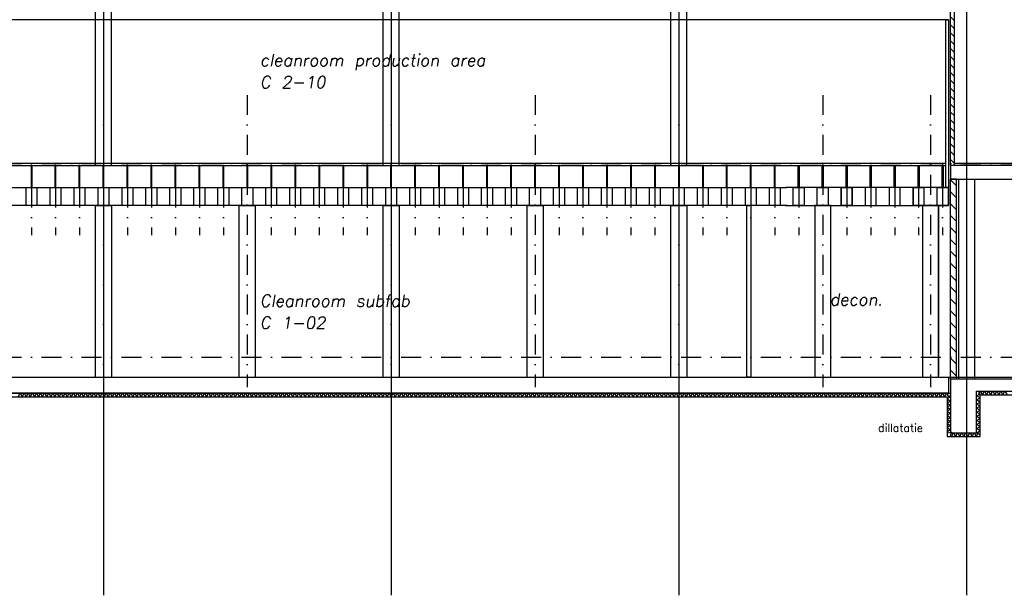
# Model space of a CAD drawing. Extents: x -18628 to 99585, y 127200 to 154480.
# Tile 22 of 59: x 19344 to 43984, y 127200 to 141620. Entities that reach past the tile are written whole.
import ezdxf
from ezdxf.enums import TextEntityAlignment as Align

# ---------------------------------------------------------------- set-up
doc = ezdxf.new("R2010")
doc.units = 0
doc.header["$LTSCALE"] = 1000
doc.header["$MEASUREMENT"] = 0
doc.linetypes.add('DASHDOT', pattern=[1, 0.5, -0.25, 0, -0.25])
for name, color, linetype in [('B02', 7, 'CONTINUOUS'), ('B03', 7, 'CONTINUOUS'), ('B06', 7, 'CONTINUOUS'), ('B08', 7, 'CONTINUOUS')]:
    doc.layers.add(name, color=color, linetype=linetype)
doc.styles.add('TXT', font='txt.shx')

msp = doc.modelspace()

# ---------------------------------------------------------------- linework, layer by layer
at = {"layer": 'B02', "color": 5, "linetype": 'Continuous'}
for p, q in [((21440, 151595), (21440, 127200)), ((28640, 151595), (28640, 127200)), ((35840, 151595), (35840, 127200)), ((43040, 151595), (43040, 127200))]:
    msp.add_line(p, q, dxfattribs=at)
at = {"layer": 'B02', "color": 5, "linetype": 'DASHDOT'}
for p, q in [((-15111, 138016), (89670, 138016)), ((-15111, 133166), (89670, 133166)), ((-18544, 132666), (92782, 132666))]:
    msp.add_line(p, q, dxfattribs=at)
at = {"layer": 'B03', "color": 1, "linetype": 'Continuous'}
for p, q in [((21240, 137966), (21240, 144462)), ((21640, 137966), (21640, 144424)), ((28440, 137966), (28440, 143782)), ((28840, 137966), (28840, 143744)), ((35640, 137966), (35640, 143102)), ((36040, 137966), (36040, 143064)), ((42440, 138016), (14840, 138016)), ((42440, 137966), (42440, 138016)), ((42520, 138016), (42440, 138016)), ((42440, 138016), (42440, 137966)), ((42520, 137966), (42520, 138016)), ((47590, 138016), (42740, 138016)), ((14840, 137966), (42440, 137966)), ((42440, 137966), (42520, 137966)), ((42840, 137626), (42840, 132616)), ((43240, 137626), (43240, 132616)), ((21240, 132666), (21240, 136966)), ((21240, 136966), (21640, 136966)), ((21640, 136966), (21640, 132666)), ((24840, 132666), (24840, 136966)), ((24840, 136966), (25240, 136966)), ((25240, 136966), (25240, 132666)), ((28440, 132666), (28440, 136966)), ((28440, 136966), (28840, 136966)), ((28840, 136966), (28840, 132666)), ((32040, 132666), (32040, 136966)), ((32040, 136966), (32440, 136966)), ((32440, 136966), (32440, 132666)), ((35640, 132666), (35640, 136966)), ((35640, 136966), (36040, 136966)), ((36040, 136966), (36040, 132666)), ((39640, 136966), (39240, 136966)), ((39240, 136966), (39240, 132666)), ((39640, 132666), (39640, 136966)), ((42340, 136966), (41940, 136966)), ((41940, 136966), (41940, 132663)), ((42340, 132663), (42340, 136966)), ((42790, 132666), (47640, 132666)), ((14640, 132266), (42640, 132266)), ((14730, 132176), (42550, 132176)), ((43290, 131266), (43290, 132316)), ((43290, 132316), (49990, 132316)), ((43380, 131176), (43380, 132226)), ((43380, 132226), (49900, 132226))]:
    msp.add_line(p, q, dxfattribs=at)
at = {"layer": 'B03', "color": 7, "linetype": 'Continuous'}
for p, q in [((42640, 137966), (42640, 143015)), ((42740, 137966), (42740, 143015)), ((42640, 132616), (42640, 137626)), ((42790, 137626), (42640, 137626)), ((42790, 132616), (42790, 137626)), ((37540, 136966), (37640, 136966)), ((37540, 132666), (37540, 136966)), ((37640, 136966), (37640, 132666)), ((41940, 136966), (41940, 132716)), ((42340, 136966), (42340, 132716)), ((37640, 132666), (37540, 132666)), ((42790, 132616), (42640, 132616))]:
    msp.add_line(p, q, dxfattribs=at)
at = {"layer": 'B03', "color": 5, "linetype": 'Continuous'}
for p, q in [((42740, 141589), (42640, 141689)), ((42520, 137416), (42520, 141616)), ((42520, 141616), (42590, 141616)), ((42590, 141616), (42590, 137416)), ((42740, 141391), (42640, 141491)), ((42740, 141192), (42640, 141292)), ((42740, 140993), (42640, 141093)), ((42740, 140795), (42640, 140895)), ((42740, 140596), (42640, 140696)), ((42740, 140398), (42640, 140498)), ((42740, 140199), (42640, 140299)), ((42740, 140001), (42640, 140101)), ((42740, 139802), (42640, 139902)), ((42740, 139604), (42640, 139704)), ((42740, 139405), (42640, 139505)), ((42740, 139207), (42640, 139307)), ((42740, 139008), (42640, 139108)), ((42740, 138809), (42640, 138909)), ((42740, 138611), (42640, 138711)), ((42740, 138412), (42640, 138512)), ((42740, 138214), (42640, 138314)), ((42740, 138015), (42640, 138115)), ((19652, 137966), (19627, 137966)), ((19627, 137966), (19627, 137416)), ((19652, 137416), (19652, 137966)), ((20252, 137966), (20227, 137966)), ((20227, 137966), (20227, 137416)), ((20252, 137416), (20252, 137966)), ((20852, 137966), (20827, 137966)), ((20827, 137966), (20827, 137416)), ((20852, 137416), (20852, 137966)), ((21452, 137966), (21427, 137966)), ((21427, 137966), (21427, 137416)), ((21452, 137416), (21452, 137966)), ((22052, 137966), (22027, 137966)), ((22027, 137966), (22027, 137416)), ((22052, 137416), (22052, 137966)), ((22652, 137966), (22627, 137966)), ((22627, 137966), (22627, 137416)), ((22652, 137416), (22652, 137966)), ((23252, 137966), (23227, 137966)), ((23227, 137966), (23227, 137416)), ((23252, 137416), (23252, 137966)), ((23852, 137966), (23827, 137966)), ((23827, 137966), (23827, 137416)), ((23852, 137416), (23852, 137966)), ((24452, 137966), (24427, 137966)), ((24427, 137966), (24427, 137416)), ((24452, 137416), (24452, 137966)), ((25052, 137966), (25027, 137966)), ((25027, 137966), (25027, 137416)), ((25052, 137416), (25052, 137966)), ((25652, 137966), (25627, 137966)), ((25627, 137966), (25627, 137416)), ((25652, 137416), (25652, 137966)), ((26252, 137966), (26227, 137966)), ((26227, 137966), (26227, 137416)), ((26252, 137416), (26252, 137966)), ((26852, 137966), (26827, 137966)), ((26827, 137966), (26827, 137416)), ((26852, 137416), (26852, 137966)), ((27452, 137966), (27427, 137966)), ((27427, 137966), (27427, 137416)), ((27452, 137416), (27452, 137966)), ((28052, 137966), (28027, 137966)), ((28027, 137966), (28027, 137416)), ((28052, 137416), (28052, 137966)), ((28652, 137966), (28627, 137966)), ((28627, 137966), (28627, 137416)), ((28652, 137416), (28652, 137966)), ((29252, 137966), (29227, 137966)), ((29227, 137966), (29227, 137416)), ((29252, 137416), (29252, 137966)), ((29852, 137966), (29827, 137966)), ((29827, 137966), (29827, 137416)), ((29852, 137416), (29852, 137966)), ((30452, 137966), (30427, 137966)), ((30427, 137966), (30427, 137416)), ((30452, 137416), (30452, 137966)), ((31052, 137966), (31027, 137966)), ((31027, 137966), (31027, 137416)), ((31052, 137416), (31052, 137966)), ((31652, 137966), (31627, 137966)), ((31627, 137966), (31627, 137416)), ((31652, 137416), (31652, 137966)), ((32252, 137966), (32227, 137966)), ((32227, 137966), (32227, 137416)), ((32252, 137416), (32252, 137966)), ((32852, 137966), (32827, 137966)), ((32827, 137966), (32827, 137416)), ((32852, 137416), (32852, 137966)), ((33452, 137966), (33427, 137966)), ((33427, 137966), (33427, 137416)), ((33452, 137416), (33452, 137966)), ((34052, 137966), (34027, 137966)), ((34027, 137966), (34027, 137416)), ((34052, 137416), (34052, 137966)), ((34652, 137966), (34627, 137966)), ((34627, 137966), (34627, 137416)), ((34652, 137416), (34652, 137966)), ((35252, 137966), (35227, 137966)), ((35227, 137966), (35227, 137416)), ((35252, 137416), (35252, 137966)), ((35852, 137966), (35827, 137966)), ((35827, 137966), (35827, 137416)), ((35852, 137966), (35827, 137966)), ((35827, 137966), (35827, 137416)), ((35852, 137416), (35852, 137966)), ((35852, 137416), (35852, 137966)), ((36452, 137966), (36427, 137966)), ((36427, 137966), (36427, 137416)), ((36452, 137416), (36452, 137966)), ((37052, 137966), (37027, 137966)), ((37027, 137966), (37027, 137416)), ((37052, 137966), (37027, 137966)), ((37027, 137966), (37027, 137416)), ((37052, 137416), (37052, 137966)), ((37052, 137416), (37052, 137966)), ((37652, 137966), (37627, 137966)), ((37627, 137966), (37627, 137416)), ((37652, 137416), (37652, 137966)), ((38252, 137966), (38227, 137966)), ((38227, 137966), (38227, 137416)), ((38252, 137416), (38252, 137966)), ((38827, 137966), (38852, 137966)), ((38827, 137416), (38827, 137966)), ((38852, 137966), (38852, 137416)), ((39427, 137966), (39452, 137966)), ((39427, 137416), (39427, 137966)), ((39452, 137966), (39452, 137416)), ((40027, 137966), (40052, 137966)), ((40027, 137416), (40027, 137966)), ((40052, 137966), (40052, 137416)), ((40627, 137966), (40652, 137966)), ((40627, 137416), (40627, 137966)), ((40652, 137966), (40652, 137416)), ((41227, 137966), (41252, 137966)), ((41227, 137416), (41227, 137966)), ((41252, 137966), (41252, 137416)), ((41827, 137966), (41852, 137966)), ((41827, 137416), (41827, 137966)), ((41852, 137966), (41852, 137416)), ((42427, 137966), (42452, 137966)), ((42427, 137416), (42427, 137966)), ((42452, 137966), (42452, 137416)), ((42790, 137455), (42640, 137605)), ((19627, 137416), (19652, 137416)), ((20227, 137416), (20252, 137416)), ((20827, 137416), (20852, 137416)), ((21427, 137416), (21452, 137416)), ((22027, 137416), (22052, 137416)), ((22627, 137416), (22652, 137416)), ((23227, 137416), (23252, 137416)), ((23827, 137416), (23852, 137416)), ((24427, 137416), (24452, 137416)), ((25027, 137416), (25052, 137416)), ((25627, 137416), (25652, 137416)), ((26227, 137416), (26252, 137416)), ((26827, 137416), (26852, 137416)), ((27427, 137416), (27452, 137416)), ((28027, 137416), (28052, 137416)), ((28627, 137416), (28652, 137416)), ((29227, 137416), (29252, 137416)), ((29827, 137416), (29852, 137416)), ((30427, 137416), (30452, 137416)), ((31027, 137416), (31052, 137416)), ((31627, 137416), (31652, 137416)), ((32227, 137416), (32252, 137416)), ((32827, 137416), (32852, 137416)), ((33427, 137416), (33452, 137416)), ((34027, 137416), (34052, 137416)), ((34627, 137416), (34652, 137416)), ((35227, 137416), (35252, 137416)), ((35827, 137416), (35852, 137416)), ((35827, 137416), (35852, 137416)), ((36427, 137416), (36452, 137416)), ((37027, 137416), (37052, 137416)), ((37027, 137416), (37052, 137416)), ((37627, 137416), (37652, 137416)), ((38227, 137416), (38252, 137416)), ((38852, 137416), (38827, 137416)), ((39452, 137416), (39427, 137416)), ((40052, 137416), (40027, 137416)), ((40652, 137416), (40627, 137416)), ((41252, 137416), (41227, 137416)), ((41852, 137416), (41827, 137416)), ((42452, 137416), (42427, 137416)), ((42590, 137416), (42520, 137416)), ((42790, 137157), (42640, 137307)), ((42790, 136859), (42640, 137009)), ((42790, 136562), (42640, 136712)), ((42790, 136264), (42640, 136414)), ((42790, 135966), (42640, 136116)), ((42790, 135668), (42640, 135818)), ((42790, 135370), (42640, 135520)), ((42790, 135072), (42640, 135222)), ((42790, 134775), (42640, 134925)), ((42790, 134477), (42640, 134627)), ((42790, 134179), (42640, 134329)), ((42790, 133881), (42640, 134031)), ((42790, 133583), (42640, 133733)), ((42790, 133286), (42640, 133436)), ((42790, 132988), (42640, 133138)), ((42790, 132690), (42640, 132840)), ((42592, 132176), (42594, 132180)), ((43380, 132247), (43337, 132271))]:
    msp.add_line(p, q, dxfattribs=at)
at = {"layer": 'B03', "color": 2, "linetype": 'Continuous'}
for p, q in [((42590, 141616), (14690, 141616)), ((57530, 137966), (42640, 137966)), ((42640, 137966), (42640, 137626)), ((42640, 137626), (57530, 137626)), ((14690, 137416), (38538, 137416)), ((19504, 137416), (19774, 137416)), ((19504, 136966), (19504, 137416)), ((19774, 137416), (19774, 136966)), ((20104, 137416), (20374, 137416)), ((20104, 136966), (20104, 137416)), ((20374, 137416), (20374, 136966)), ((20704, 137416), (20974, 137416)), ((20704, 136966), (20704, 137416)), ((20974, 137416), (20974, 136966)), ((21304, 137416), (21574, 137416)), ((21304, 136966), (21304, 137416)), ((21574, 137416), (21574, 136966)), ((21904, 137416), (22174, 137416)), ((21904, 136966), (21904, 137416)), ((22174, 137416), (22174, 136966)), ((22504, 137416), (22774, 137416)), ((22504, 136966), (22504, 137416)), ((22774, 137416), (22774, 136966)), ((23104, 137416), (23374, 137416)), ((23104, 136966), (23104, 137416)), ((23374, 137416), (23374, 136966)), ((23704, 137416), (23974, 137416)), ((23704, 136966), (23704, 137416)), ((23974, 137416), (23974, 136966)), ((24304, 137416), (24574, 137416)), ((24304, 136966), (24304, 137416)), ((24304, 137416), (24574, 137416)), ((24304, 136966), (24304, 137416)), ((24574, 137416), (24574, 136966)), ((24574, 137416), (24574, 136966)), ((24904, 137416), (25174, 137416)), ((24904, 136966), (24904, 137416)), ((25174, 137416), (25174, 136966)), ((25504, 137416), (25774, 137416)), ((25504, 136966), (25504, 137416)), ((25774, 137416), (25774, 136966)), ((26104, 137416), (26374, 137416)), ((26104, 136966), (26104, 137416)), ((26374, 137416), (26374, 136966)), ((26704, 137416), (26974, 137416)), ((26704, 136966), (26704, 137416)), ((26974, 137416), (26974, 136966)), ((27304, 137416), (27574, 137416)), ((27304, 136966), (27304, 137416)), ((27574, 137416), (27574, 136966)), ((27904, 137416), (28174, 137416)), ((27904, 136966), (27904, 137416)), ((27904, 137416), (28174, 137416)), ((27904, 136966), (27904, 137416)), ((28174, 137416), (28174, 136966)), ((28174, 137416), (28174, 136966)), ((28504, 137416), (28774, 137416)), ((28504, 136966), (28504, 137416)), ((28774, 137416), (28774, 136966)), ((29104, 137416), (29374, 137416)), ((29104, 136966), (29104, 137416)), ((29374, 137416), (29374, 136966)), ((29704, 137416), (29974, 137416)), ((29704, 136966), (29704, 137416)), ((29974, 137416), (29974, 136966)), ((30304, 137416), (30574, 137416)), ((30304, 136966), (30304, 137416)), ((30574, 137416), (30574, 136966)), ((30904, 137416), (31174, 137416)), ((30904, 136966), (30904, 137416)), ((31174, 137416), (31174, 136966)), ((31504, 137416), (31774, 137416)), ((31504, 136966), (31504, 137416)), ((31504, 137416), (31774, 137416)), ((31504, 136966), (31504, 137416)), ((31774, 137416), (31774, 136966)), ((31774, 137416), (31774, 136966)), ((32104, 137416), (32374, 137416)), ((32104, 136966), (32104, 137416)), ((32374, 137416), (32374, 136966)), ((32704, 137416), (32974, 137416)), ((32704, 136966), (32704, 137416)), ((32974, 137416), (32974, 136966)), ((33304, 137416), (33574, 137416)), ((33304, 136966), (33304, 137416)), ((33574, 137416), (33574, 136966)), ((33904, 137416), (34174, 137416)), ((33904, 136966), (33904, 137416)), ((34174, 137416), (34174, 136966)), ((34504, 137416), (34774, 137416)), ((34504, 136966), (34504, 137416)), ((34774, 137416), (34774, 136966)), ((35104, 137416), (35374, 137416)), ((35104, 136966), (35104, 137416)), ((35104, 137416), (35374, 137416)), ((35104, 136966), (35104, 137416)), ((35374, 137416), (35374, 136966)), ((35374, 137416), (35374, 136966)), ((35704, 137416), (35974, 137416)), ((35704, 136966), (35704, 137416)), ((35974, 137416), (35974, 136966)), ((36304, 137416), (36574, 137416)), ((36304, 136966), (36304, 137416)), ((36574, 137416), (36574, 136966)), ((36904, 137416), (37174, 137416)), ((36904, 136966), (36904, 137416)), ((36904, 137416), (37174, 137416)), ((36904, 136966), (36904, 137416)), ((37174, 137416), (37174, 136966)), ((37174, 137416), (37174, 136966)), ((37504, 137416), (37774, 137416)), ((37504, 136966), (37504, 137416)), ((37774, 137416), (37774, 136966)), ((38104, 137416), (38374, 137416)), ((38104, 136966), (38104, 137416)), ((38374, 137416), (38374, 136966)), ((42590, 137416), (38505, 137416)), ((38704, 137416), (38974, 137416)), ((38704, 136966), (38704, 137416)), ((38974, 137416), (38974, 136966)), ((39304, 137416), (39574, 137416)), ((39304, 136966), (39304, 137416)), ((39574, 137416), (39574, 136966)), ((40174, 137416), (39904, 137416)), ((39904, 137416), (39904, 136966)), ((39904, 137416), (40174, 137416)), ((39904, 136966), (39904, 137416)), ((40174, 136966), (40174, 137416)), ((40174, 137416), (40174, 136966)), ((40774, 137416), (40504, 137416)), ((40504, 137416), (40504, 136966)), ((40774, 136966), (40774, 137416)), ((41374, 137416), (41104, 137416)), ((41104, 137416), (41104, 136966)), ((41374, 136966), (41374, 137416)), ((42590, 137416), (41704, 137416)), ((41704, 137416), (41704, 136966)), ((41704, 137416), (41974, 137416)), ((41704, 136966), (41704, 137416)), ((41974, 137416), (41974, 136966)), ((42304, 137416), (42590, 137416)), ((42304, 136966), (42304, 137416)), ((42590, 136966), (42590, 137416)), ((42590, 136966), (42590, 137416)), ((42590, 137416), (42590, 136966)), ((38558, 136966), (14690, 136966)), ((19774, 136966), (19504, 136966)), ((20374, 136966), (20104, 136966)), ((20974, 136966), (20704, 136966)), ((21574, 136966), (21304, 136966)), ((22174, 136966), (21904, 136966)), ((22774, 136966), (22504, 136966)), ((23374, 136966), (23104, 136966)), ((23974, 136966), (23704, 136966)), ((24574, 136966), (24304, 136966)), ((24574, 136966), (24304, 136966)), ((25174, 136966), (24904, 136966)), ((25774, 136966), (25504, 136966)), ((26374, 136966), (26104, 136966)), ((26974, 136966), (26704, 136966)), ((27574, 136966), (27304, 136966)), ((28174, 136966), (27904, 136966)), ((28174, 136966), (27904, 136966)), ((28774, 136966), (28504, 136966)), ((29374, 136966), (29104, 136966)), ((29974, 136966), (29704, 136966)), ((30574, 136966), (30304, 136966)), ((31174, 136966), (30904, 136966)), ((31774, 136966), (31504, 136966)), ((31774, 136966), (31504, 136966)), ((32374, 136966), (32104, 136966)), ((32974, 136966), (32704, 136966)), ((33574, 136966), (33304, 136966)), ((34174, 136966), (33904, 136966)), ((34774, 136966), (34504, 136966)), ((35374, 136966), (35104, 136966)), ((35374, 136966), (35104, 136966)), ((35974, 136966), (35704, 136966)), ((36574, 136966), (36304, 136966)), ((37174, 136966), (36904, 136966)), ((37174, 136966), (36904, 136966)), ((37774, 136966), (37504, 136966)), ((38374, 136966), (38104, 136966)), ((38505, 136966), (42590, 136966)), ((38974, 136966), (38704, 136966)), ((39574, 136966), (39304, 136966)), ((39904, 136966), (40174, 136966)), ((40174, 136966), (39904, 136966)), ((40504, 136966), (40774, 136966)), ((41104, 136966), (41374, 136966)), ((41704, 136966), (42590, 136966)), ((41974, 136966), (41704, 136966)), ((42590, 136966), (42304, 136966)), ((14690, 132666), (42590, 132666)), ((42590, 132666), (42590, 132266)), ((57554, 132616), (42640, 132616)), ((42640, 132616), (42640, 131266)), ((42590, 132266), (14690, 132266)), ((43290, 131266), (43290, 132316)), ((43290, 132316), (49990, 132316)), ((42640, 131266), (43290, 131266))]:
    msp.add_line(p, q, dxfattribs=at)
at = {"layer": 'B03', "color": 5, "linetype": 'DASHDOT'}
for p, q in [((21440, 139732), (21440, 132416)), ((25040, 139732), (25040, 132416)), ((25040, 139732), (25040, 132416)), ((28640, 139732), (28640, 132416)), ((32240, 139732), (32240, 132416)), ((32240, 139732), (32240, 132416)), ((35840, 139732), (35840, 132416)), ((39440, 139732), (39440, 132416)), ((42140, 139732), (42140, 132416)), ((19640, 137416), (19640, 136223)), ((20240, 137416), (20240, 136223)), ((20840, 137416), (20840, 136223)), ((22040, 137416), (22040, 136223)), ((22640, 137416), (22640, 136223)), ((23240, 137416), (23240, 136223)), ((23840, 137416), (23840, 136223)), ((24440, 137416), (24440, 136223)), ((25640, 137416), (25640, 136223)), ((26240, 137416), (26240, 136223)), ((26840, 137416), (26840, 136223)), ((27440, 137416), (27440, 136223)), ((28040, 137416), (28040, 136223)), ((29240, 137416), (29240, 136223)), ((29840, 137416), (29840, 136223)), ((30440, 137416), (30440, 136223)), ((31040, 137416), (31040, 136223)), ((31640, 137416), (31640, 136223)), ((32840, 137416), (32840, 136223)), ((33440, 137416), (33440, 136223)), ((34040, 137416), (34040, 136223)), ((34640, 137416), (34640, 136223)), ((35240, 137416), (35240, 136223)), ((36440, 137416), (36440, 136223)), ((37040, 137416), (37040, 136223)), ((37040, 137416), (37040, 136223)), ((37640, 137416), (37640, 136223)), ((38240, 137416), (38240, 136223)), ((38840, 137416), (38840, 136223)), ((40040, 137416), (40040, 136223)), ((40640, 137416), (40640, 136223)), ((41240, 137416), (41240, 136223)), ((41840, 137416), (41840, 136223)), ((42440, 137416), (42440, 136223))]:
    msp.add_line(p, q, dxfattribs=at)
at = {"layer": 'B03', "color": 5, "linetype": 'Continuous'}
for points in [[(19302, 132176), (19353, 132266), (19404, 132176)], [(19404, 132176), (19455, 132266), (19507, 132176)], [(19507, 132176), (19558, 132266), (19609, 132176)], [(19609, 132176), (19661, 132266), (19712, 132176)], [(19712, 132176), (19763, 132266), (19814, 132176)], [(19814, 132176), (19866, 132266), (19917, 132176)], [(19917, 132176), (19968, 132266), (20020, 132176)], [(20020, 132176), (20071, 132266), (20122, 132176)], [(20122, 132176), (20174, 132266), (20225, 132176)], [(20225, 132176), (20276, 132266), (20328, 132176)], [(20328, 132176), (20379, 132266), (20430, 132176)], [(20430, 132176), (20481, 132266), (20533, 132176)], [(20533, 132176), (20584, 132266), (20635, 132176)], [(20635, 132176), (20687, 132266), (20738, 132176)], [(20738, 132176), (20789, 132266), (20840, 132176)], [(20840, 132176), (20892, 132266), (20943, 132176)], [(20943, 132176), (20994, 132266), (21046, 132176)], [(21046, 132176), (21097, 132266), (21148, 132176)], [(21148, 132176), (21200, 132266), (21251, 132176)], [(21251, 132176), (21302, 132266), (21354, 132176)], [(21354, 132176), (21405, 132266), (21456, 132176)], [(21456, 132176), (21507, 132266), (21559, 132176)], [(21559, 132176), (21610, 132266), (21661, 132176)], [(21661, 132176), (21713, 132266), (21764, 132176)], [(21764, 132176), (21815, 132266), (21866, 132176)], [(21866, 132176), (21918, 132266), (21969, 132176)], [(21969, 132176), (22020, 132266), (22072, 132176)], [(22072, 132176), (22123, 132266), (22174, 132176)], [(22174, 132176), (22226, 132266), (22277, 132176)], [(22277, 132176), (22328, 132266), (22380, 132176)], [(22380, 132176), (22431, 132266), (22482, 132176)], [(22482, 132176), (22533, 132266), (22585, 132176)], [(22585, 132176), (22636, 132266), (22687, 132176)], [(22687, 132176), (22739, 132266), (22790, 132176)], [(22790, 132176), (22841, 132266), (22892, 132176)], [(22892, 132176), (22944, 132266), (22995, 132176)], [(22995, 132176), (23046, 132266), (23098, 132176)], [(23098, 132176), (23149, 132266), (23200, 132176)], [(23200, 132176), (23252, 132266), (23303, 132176)], [(23303, 132176), (23354, 132266), (23406, 132176)], [(23406, 132176), (23457, 132266), (23508, 132176)], [(23508, 132176), (23559, 132266), (23611, 132176)], [(23611, 132176), (23662, 132266), (23713, 132176)], [(23713, 132176), (23765, 132266), (23816, 132176)], [(23816, 132176), (23867, 132266), (23918, 132176)], [(23918, 132176), (23970, 132266), (24021, 132176)], [(24021, 132176), (24072, 132266), (24124, 132176)], [(24124, 132176), (24175, 132266), (24226, 132176)], [(24226, 132176), (24278, 132266), (24329, 132176)], [(24329, 132176), (24380, 132266), (24432, 132176)], [(24432, 132176), (24483, 132266), (24534, 132176)], [(24534, 132176), (24585, 132266), (24637, 132176)], [(24637, 132176), (24688, 132266), (24739, 132176)], [(24739, 132176), (24791, 132266), (24842, 132176)], [(24842, 132176), (24893, 132266), (24944, 132176)], [(24944, 132176), (24996, 132266), (25047, 132176)], [(25047, 132176), (25098, 132266), (25150, 132176)], [(25150, 132176), (25201, 132266), (25252, 132176)], [(25252, 132176), (25304, 132266), (25355, 132176)], [(25355, 132176), (25406, 132266), (25458, 132176)], [(25458, 132176), (25509, 132266), (25560, 132176)], [(25560, 132176), (25611, 132266), (25663, 132176)], [(25663, 132176), (25714, 132266), (25765, 132176)], [(25765, 132176), (25817, 132266), (25868, 132176)], [(25868, 132176), (25919, 132266), (25970, 132176)], [(25970, 132176), (26022, 132266), (26073, 132176)], [(26073, 132176), (26124, 132266), (26176, 132176)], [(26176, 132176), (26227, 132266), (26278, 132176)], [(26278, 132176), (26330, 132266), (26381, 132176)], [(26381, 132176), (26432, 132266), (26484, 132176)], [(26484, 132176), (26535, 132266), (26586, 132176)], [(26586, 132176), (26637, 132266), (26689, 132176)], [(26689, 132176), (26740, 132266), (26791, 132176)], [(26791, 132176), (26843, 132266), (26894, 132176)], [(26894, 132176), (26945, 132266), (26996, 132176)], [(26996, 132176), (27048, 132266), (27099, 132176)], [(27099, 132176), (27150, 132266), (27202, 132176)], [(27202, 132176), (27253, 132266), (27304, 132176)], [(27304, 132176), (27356, 132266), (27407, 132176)], [(27407, 132176), (27458, 132266), (27510, 132176)], [(27510, 132176), (27561, 132266), (27612, 132176)], [(27612, 132176), (27663, 132266), (27715, 132176)], [(27715, 132176), (27766, 132266), (27817, 132176)], [(27817, 132176), (27869, 132266), (27920, 132176)], [(27920, 132176), (27971, 132266), (28022, 132176)], [(28022, 132176), (28074, 132266), (28125, 132176)], [(28125, 132176), (28176, 132266), (28228, 132176)], [(28228, 132176), (28279, 132266), (28330, 132176)], [(28330, 132176), (28382, 132266), (28433, 132176)], [(28433, 132176), (28484, 132266), (28536, 132176)], [(28536, 132176), (28587, 132266), (28638, 132176)], [(28638, 132176), (28689, 132266), (28741, 132176)], [(28741, 132176), (28792, 132266), (28843, 132176)], [(28843, 132176), (28895, 132266), (28946, 132176)], [(28946, 132176), (28997, 132266), (29048, 132176)], [(29048, 132176), (29100, 132266), (29151, 132176)], [(29151, 132176), (29202, 132266), (29254, 132176)], [(29254, 132176), (29305, 132266), (29356, 132176)], [(29356, 132176), (29408, 132266), (29459, 132176)], [(29459, 132176), (29510, 132266), (29562, 132176)], [(29562, 132176), (29613, 132266), (29664, 132176)], [(29664, 132176), (29715, 132266), (29767, 132176)], [(29767, 132176), (29818, 132266), (29869, 132176)], [(29869, 132176), (29921, 132266), (29972, 132176)], [(29972, 132176), (30023, 132266), (30074, 132176)], [(30074, 132176), (30126, 132266), (30177, 132176)], [(30177, 132176), (30228, 132266), (30280, 132176)], [(30280, 132176), (30331, 132266), (30382, 132176)], [(30382, 132176), (30434, 132266), (30485, 132176)], [(30485, 132176), (30536, 132266), (30588, 132176)], [(30588, 132176), (30639, 132266), (30690, 132176)], [(30690, 132176), (30741, 132266), (30793, 132176)], [(30793, 132176), (30844, 132266), (30895, 132176)], [(30895, 132176), (30947, 132266), (30998, 132176)], [(30998, 132176), (31049, 132266), (31100, 132176)], [(31100, 132176), (31152, 132266), (31203, 132176)], [(31203, 132176), (31254, 132266), (31306, 132176)], [(31306, 132176), (31357, 132266), (31408, 132176)], [(31408, 132176), (31460, 132266), (31511, 132176)], [(31511, 132176), (31562, 132266), (31614, 132176)], [(31614, 132176), (31665, 132266), (31716, 132176)], [(31716, 132176), (31767, 132266), (31819, 132176)], [(31819, 132176), (31870, 132266), (31921, 132176)], [(31921, 132176), (31973, 132266), (32024, 132176)], [(32024, 132176), (32075, 132266), (32126, 132176)], [(32126, 132176), (32178, 132266), (32229, 132176)], [(32229, 132176), (32280, 132266), (32332, 132176)], [(32332, 132176), (32383, 132266), (32434, 132176)], [(32434, 132176), (32486, 132266), (32537, 132176)], [(32537, 132176), (32588, 132266), (32640, 132176)], [(32640, 132176), (32691, 132266), (32742, 132176)], [(32742, 132176), (32793, 132266), (32845, 132176)], [(32845, 132176), (32896, 132266), (32947, 132176)], [(32947, 132176), (32999, 132266), (33050, 132176)], [(33050, 132176), (33101, 132266), (33152, 132176)], [(33152, 132176), (33204, 132266), (33255, 132176)], [(33255, 132176), (33306, 132266), (33358, 132176)], [(33358, 132176), (33409, 132266), (33460, 132176)], [(33460, 132176), (33512, 132266), (33563, 132176)], [(33563, 132176), (33614, 132266), (33666, 132176)], [(33666, 132176), (33717, 132266), (33768, 132176)], [(33768, 132176), (33819, 132266), (33871, 132176)], [(33871, 132176), (33922, 132266), (33973, 132176)], [(33973, 132176), (34025, 132266), (34076, 132176)], [(34076, 132176), (34127, 132266), (34178, 132176)], [(34178, 132176), (34230, 132266), (34281, 132176)], [(34281, 132176), (34332, 132266), (34384, 132176)], [(34384, 132176), (34435, 132266), (34486, 132176)], [(34486, 132176), (34538, 132266), (34589, 132176)], [(34589, 132176), (34640, 132266), (34692, 132176)], [(34692, 132176), (34743, 132266), (34794, 132176)], [(34794, 132176), (34845, 132266), (34897, 132176)], [(34897, 132176), (34948, 132266), (34999, 132176)], [(34999, 132176), (35051, 132266), (35102, 132176)], [(35102, 132176), (35153, 132266), (35204, 132176)], [(35204, 132176), (35256, 132266), (35307, 132176)], [(35307, 132176), (35358, 132266), (35410, 132176)], [(35410, 132176), (35461, 132266), (35512, 132176)], [(35512, 132176), (35564, 132266), (35615, 132176)], [(35615, 132176), (35666, 132266), (35718, 132176)], [(35718, 132176), (35769, 132266), (35820, 132176)], [(35820, 132176), (35871, 132266), (35923, 132176)], [(35923, 132176), (35974, 132266), (36025, 132176)], [(36025, 132176), (36077, 132266), (36128, 132176)], [(36128, 132176), (36179, 132266), (36230, 132176)], [(36230, 132176), (36282, 132266), (36333, 132176)], [(36333, 132176), (36384, 132266), (36436, 132176)], [(36436, 132176), (36487, 132266), (36538, 132176)], [(36538, 132176), (36590, 132266), (36641, 132176)], [(36641, 132176), (36692, 132266), (36744, 132176)], [(36744, 132176), (36795, 132266), (36846, 132176)], [(36846, 132176), (36897, 132266), (36949, 132176)], [(36949, 132176), (37000, 132266), (37051, 132176)], [(37051, 132176), (37103, 132266), (37154, 132176)], [(37154, 132176), (37205, 132266), (37256, 132176)], [(37256, 132176), (37308, 132266), (37359, 132176)], [(37359, 132176), (37410, 132266), (37462, 132176)], [(37462, 132176), (37513, 132266), (37564, 132176)], [(37564, 132176), (37616, 132266), (37667, 132176)], [(37667, 132176), (37718, 132266), (37770, 132176)], [(37770, 132176), (37821, 132266), (37872, 132176)], [(37872, 132176), (37923, 132266), (37975, 132176)], [(37975, 132176), (38026, 132266), (38077, 132176)], [(38077, 132176), (38129, 132266), (38180, 132176)], [(38180, 132176), (38231, 132266), (38282, 132176)], [(38282, 132176), (38334, 132266), (38385, 132176)], [(38385, 132176), (38436, 132266), (38488, 132176)], [(38488, 132176), (38539, 132266), (38590, 132176)], [(38590, 132176), (38642, 132266), (38693, 132176)], [(38693, 132176), (38744, 132266), (38796, 132176)], [(38796, 132176), (38847, 132266), (38898, 132176)], [(38898, 132176), (38949, 132266), (39001, 132176)], [(39001, 132176), (39052, 132266), (39103, 132176)], [(39103, 132176), (39155, 132266), (39206, 132176)], [(39206, 132176), (39257, 132266), (39308, 132176)], [(39308, 132176), (39360, 132266), (39411, 132176)], [(39411, 132176), (39462, 132266), (39514, 132176)], [(39514, 132176), (39565, 132266), (39616, 132176)], [(39616, 132176), (39668, 132266), (39719, 132176)], [(39719, 132176), (39770, 132266), (39822, 132176)], [(39822, 132176), (39873, 132266), (39924, 132176)], [(39924, 132176), (39975, 132266), (40027, 132176)], [(40027, 132176), (40078, 132266), (40129, 132176)], [(40129, 132176), (40181, 132266), (40232, 132176)], [(40232, 132176), (40283, 132266), (40334, 132176)], [(40334, 132176), (40386, 132266), (40437, 132176)], [(40437, 132176), (40488, 132266), (40540, 132176)], [(40540, 132176), (40591, 132266), (40642, 132176)], [(40642, 132176), (40694, 132266), (40745, 132176)], [(40745, 132176), (40796, 132266), (40848, 132176)], [(40848, 132176), (40899, 132266), (40950, 132176)], [(40950, 132176), (41001, 132266), (41053, 132176)], [(41053, 132176), (41104, 132266), (41155, 132176)], [(41155, 132176), (41207, 132266), (41258, 132176)], [(41258, 132176), (41309, 132266), (41360, 132176)], [(41360, 132176), (41412, 132266), (41463, 132176)], [(41463, 132176), (41514, 132266), (41566, 132176)], [(41566, 132176), (41617, 132266), (41668, 132176)], [(41668, 132176), (41720, 132266), (41771, 132176)], [(41771, 132176), (41822, 132266), (41874, 132176)], [(41874, 132176), (41925, 132266), (41976, 132176)], [(41976, 132176), (42027, 132266), (42079, 132176)], [(42079, 132176), (42130, 132266), (42181, 132176)], [(42181, 132176), (42233, 132266), (42284, 132176)], [(42284, 132176), (42335, 132266), (42386, 132176)], [(42386, 132176), (42438, 132266), (42489, 132176)], [(42489, 132176), (42540, 132266), (42592, 132176)], [(42550, 132221), (42640, 132170), (42550, 132118)], [(42550, 132118), (42640, 132067), (42550, 132016)], [(43380, 132144), (43290, 132196), (43380, 132247)], [(43380, 132042), (43290, 132093), (43380, 132144)], [(43334, 132226), (43386, 132316), (43437, 132226)], [(43437, 132226), (43488, 132316), (43540, 132226)], [(43540, 132226), (43591, 132316), (43642, 132226)], [(43642, 132226), (43694, 132316), (43745, 132226)], [(43745, 132226), (43796, 132316), (43848, 132226)], [(43848, 132226), (43899, 132316), (43950, 132226)], [(43950, 132226), (44001, 132316), (44053, 132226)], [(42550, 132016), (42640, 131964), (42550, 131913)], [(42550, 131913), (42640, 131862), (42550, 131811)], [(43380, 131939), (43290, 131990), (43380, 132042)], [(43380, 131837), (43290, 131888), (43380, 131939)], [(43380, 131734), (43290, 131785), (43380, 131837)], [(42550, 131811), (42640, 131759), (42550, 131708)], [(42550, 131708), (42640, 131657), (42550, 131605)], [(42550, 131605), (42640, 131554), (42550, 131503)], [(43380, 131631), (43290, 131683), (43380, 131734)], [(43380, 131529), (43290, 131580), (43380, 131631)], [(42550, 131503), (42640, 131451), (42550, 131400)], [(42550, 131400), (42640, 131349), (42550, 131298)], [(43380, 131426), (43290, 131477), (43380, 131529)], [(43380, 131324), (43290, 131375), (43380, 131426)], [(42561, 131268), (42662, 131289), (42629, 131191)], [(42663, 131176), (42714, 131266), (42765, 131176)], [(42765, 131176), (42817, 131266), (42868, 131176)], [(42868, 131176), (42919, 131266), (42971, 131176)], [(42971, 131176), (43022, 131266), (43073, 131176)], [(43073, 131176), (43124, 131266), (43176, 131176)], [(43176, 131176), (43227, 131266), (43278, 131176)], [(43278, 131176), (43330, 131266), (43334, 131258)], [(43380, 131221), (43290, 131272), (43380, 131324)]]:
    msp.add_lwpolyline(points, dxfattribs=at)
at = {"layer": 'B03', "color": 1, "linetype": 'Continuous'}
for points in [[(42550, 132176), (42550, 131176), (43380, 131176)], [(42640, 132266), (42640, 131266), (43290, 131266)]]:
    msp.add_lwpolyline(points, dxfattribs=at)

# ---------------------------------------------------------------- texts
at = {"layer": 'B06', "color": 7, "linetype": 'Continuous', "style": 'TXT'}
msp.add_text('dillatatie ', height=200, dxfattribs=at).set_placement((40826, 131493), align=Align.TOP_LEFT)
at = {"layer": 'B08', "color": 7, "linetype": 'Continuous', "style": 'TXT', "oblique": 10}
for s, p in [('cleanroom production area', (25356, 140455)), ('C 2-10', (25356, 139905)), ('decon.', (39613, 134459)), ('Cleanroom subfab', (25356, 134430)), ('C 1-02', (25356, 133880))]:
    msp.add_text(s, height=300, dxfattribs=at).set_placement(p)

doc.saveas('drawing.dxf')
